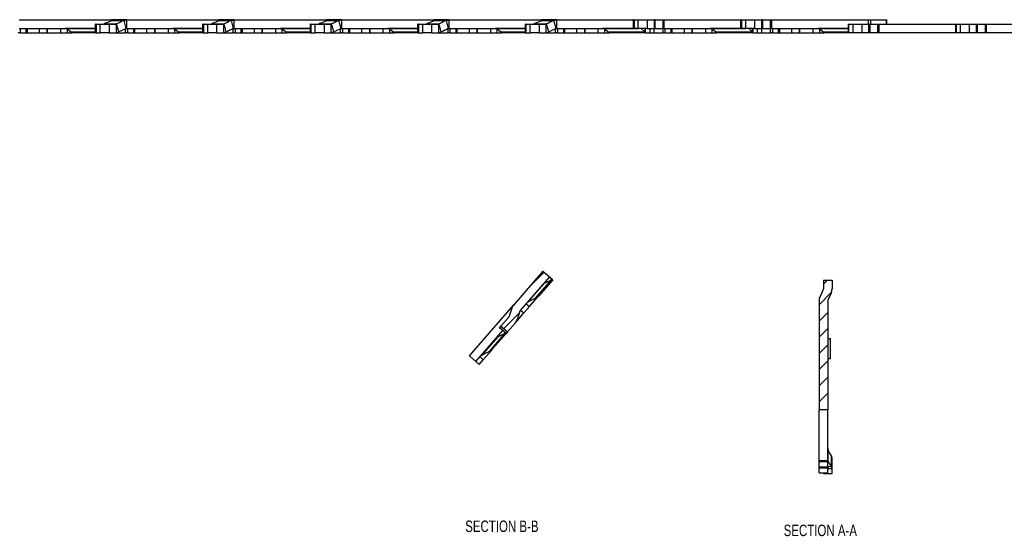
# Model space of a CAD drawing. Header units: inches. Extents: x 0.1 to 87.3, y 0.1 to 33.9.
# Tile 2 of 140: x 11.1 to 21.9, y 10.1 to 15.7. Entities that reach past the tile are written whole.
import ezdxf

# ---------------------------------------------------------------- set-up
doc = ezdxf.new("R2010")
doc.units = ezdxf.units.IN
doc.header["$MEASUREMENT"] = 0
doc.linetypes.add('PHANTOM', pattern=[0.5, 0.25, -0.05, 0.05, -0.05, 0.05, -0.05])
doc.layers.add('SECTION_VIEWS', color=7, linetype='PHANTOM', lineweight=35)
doc.styles.add('SLDTEXTSTYLE0', font='TXT', dxfattribs={"width": 0.75})

msp = doc.modelspace()

# ---------------------------------------------------------------- hatches: boundary and pattern name
at = {"linetype": 'Continuous', "lineweight": 18}
h = msp.add_hatch(dxfattribs=at)
h.set_pattern_fill('ANSI31', style=0)
edge = h.paths.add_edge_path(flags=0)
edge.add_line((16.609628, 12.56194), (16.929344, 12.930096))
edge.add_line((16.929344, 12.930096), (16.858003, 12.992051))
edge.add_line((16.858003, 12.992051), (16.538286, 12.623895))
edge.add_arc((16.620775, 12.55226), 0.109252, 139.028, 161.228)
edge.add_line((16.517334, 12.587418), (16.484914, 12.492031))
edge.add_arc((16.470936, 12.496782), 0.014764, 319.028, 341.228, ccw=False)
edge.add_line((16.482083, 12.487101), (16.39934, 12.391823))
edge.add_line((16.39934, 12.391823), (16.470681, 12.329868))
edge.add_line((16.470681, 12.329868), (16.553424, 12.425147))
edge.add_arc((16.470936, 12.496782), 0.109252, 319.028, 341.228)
edge.add_line((16.574376, 12.461624), (16.606796, 12.557011))
edge.add_arc((16.620775, 12.55226), 0.014764, 139.028, 161.228, ccw=False)
at = {"layer": 'SECTION_VIEWS', "linetype": 'Continuous', "lineweight": 18}
h = msp.add_hatch(dxfattribs=at)
h.set_pattern_fill('ANSI31', color=256, style=0)
edge = h.paths.add_edge_path(flags=0)
edge.add_line((20.014704, 12.893301), (19.920215, 12.893301))
edge.add_line((19.920215, 12.893301), (19.920215, 12.799758))
edge.add_arc((19.905452, 12.799758), 0.014764, 335, 360, ccw=False)
edge.add_line((19.918832, 12.793519), (19.883211, 12.71713))
edge.add_arc((19.982227, 12.670958), 0.109252, 155, 180)
edge.add_line((19.872975, 12.670958), (19.872975, 11.476597))
edge.add_line((19.872975, 11.476597), (19.967464, 11.476597))
edge.add_line((19.967464, 11.476597), (19.967464, 12.670958))
edge.add_arc((19.982227, 12.670958), 0.014764, 155, 180, ccw=False)
edge.add_line((19.968847, 12.677198), (20.004468, 12.753586))
edge.add_arc((19.905452, 12.799758), 0.109252, 335, 360)
edge.add_line((20.014704, 12.799758), (20.014704, 12.893301))

# ---------------------------------------------------------------- linework, layer by layer
at = {"color": 7, "linetype": 'Continuous', "lineweight": 25}
for p, q in [((11.139266, 15.739943), (12.145, 15.739943)), ((11.170863, 15.740312), (11.170863, 15.739943)), ((11.184446, 15.739943), (11.184446, 15.740312)), ((11.319989, 15.740312), (11.319989, 15.739943)), ((11.332236, 15.740312), (11.332236, 15.739943)), ((11.424831, 15.740312), (11.424831, 15.739943)), ((11.431093, 15.740312), (11.431093, 15.739943)), ((11.464501, 15.739943), (11.464501, 15.740312)), ((11.470763, 15.739943), (11.470763, 15.740312)), ((11.545808, 15.740337), (11.545808, 15.739943)), ((11.560029, 15.740312), (11.560029, 15.739943)), ((11.576021, 15.739943), (11.576021, 15.740312)), ((11.592019, 15.739943), (11.592019, 15.740312)), ((11.661264, 15.740312), (11.661264, 15.739943)), ((11.667811, 15.740312), (11.667811, 15.739943)), ((11.701802, 15.740312), (11.701802, 15.739943)), ((11.708549, 15.740312), (11.708549, 15.739943)), ((11.730156, 15.739943), (11.730156, 15.740312)), ((11.737343, 15.739943), (11.737343, 15.740312)), ((11.747547, 15.739943), (11.747547, 15.740312)), ((11.754186, 15.739943), (11.754186, 15.740312)), ((12.077766, 15.701612), (12.065179, 15.693778)), ((12.141742, 15.731844), (12.282525, 15.731844)), ((12.145, 15.739943), (12.145, 15.734976)), ((12.145, 15.739943), (12.145338, 15.739943)), ((12.145952, 15.739943), (12.145338, 15.739943)), ((12.145338, 15.739943), (12.145338, 15.735301)), ((12.147828, 15.73981), (12.145952, 15.739943)), ((12.313016, 15.739943), (12.145952, 15.739943)), ((12.264715, 15.740312), (12.264715, 15.739943)), ((12.280441, 15.739943), (12.280441, 15.740312)), ((12.282525, 15.731844), (12.313016, 15.739943)), ((12.305934, 15.64436), (12.282525, 15.731844)), ((12.295795, 15.739943), (12.295795, 15.740312)), ((12.313016, 15.645455), (12.313016, 15.739943)), ((12.313016, 15.739943), (13.31875, 15.739943)), ((12.344613, 15.740312), (12.344613, 15.739943)), ((12.358196, 15.739943), (12.358196, 15.740312)), ((12.493739, 15.740312), (12.493739, 15.739943)), ((12.505986, 15.740312), (12.505986, 15.739943)), ((12.598581, 15.740312), (12.598581, 15.739943)), ((12.604843, 15.740312), (12.604843, 15.739943)), ((12.638251, 15.739943), (12.638251, 15.740312)), ((12.644513, 15.739943), (12.644513, 15.740312)), ((12.719558, 15.740337), (12.719558, 15.739943)), ((12.733779, 15.740312), (12.733779, 15.739943)), ((12.749771, 15.739943), (12.749771, 15.740312)), ((12.765769, 15.739943), (12.765769, 15.740312)), ((12.835014, 15.740312), (12.835014, 15.739943)), ((12.841561, 15.740312), (12.841561, 15.739943)), ((12.875552, 15.740312), (12.875552, 15.739943)), ((12.882299, 15.740312), (12.882299, 15.739943)), ((12.903906, 15.739943), (12.903906, 15.740312)), ((12.911093, 15.739943), (12.911093, 15.740312)), ((12.921297, 15.739943), (12.921297, 15.740312)), ((12.927936, 15.739943), (12.927936, 15.740312)), ((13.251516, 15.701612), (13.238929, 15.693778)), ((13.315492, 15.731844), (13.456275, 15.731844)), ((13.31875, 15.739943), (13.31875, 15.734976)), ((13.31875, 15.739943), (13.319088, 15.739943)), ((13.319702, 15.739943), (13.319088, 15.739943)), ((13.319088, 15.739943), (13.319088, 15.735301)), ((13.321578, 15.73981), (13.319702, 15.739943)), ((13.486766, 15.739943), (13.319702, 15.739943)), ((13.438465, 15.740312), (13.438465, 15.739943)), ((13.454191, 15.739943), (13.454191, 15.740312)), ((13.456275, 15.731844), (13.486766, 15.739943)), ((13.479684, 15.64436), (13.456275, 15.731844)), ((13.469545, 15.739943), (13.469545, 15.740312)), ((13.486766, 15.645455), (13.486766, 15.739943)), ((13.486766, 15.739943), (14.493452, 15.739943)), ((13.518363, 15.740312), (13.518363, 15.739943)), ((13.531946, 15.739943), (13.531946, 15.740312)), ((13.667489, 15.740312), (13.667489, 15.739943)), ((13.679736, 15.740312), (13.679736, 15.739943)), ((13.772331, 15.740312), (13.772331, 15.739943)), ((13.778593, 15.740312), (13.778593, 15.739943)), ((13.812001, 15.739943), (13.812001, 15.740312)), ((13.818263, 15.739943), (13.818263, 15.740312)), ((13.893308, 15.740337), (13.893308, 15.739943)), ((13.907529, 15.740312), (13.907529, 15.739943)), ((13.923521, 15.739943), (13.923521, 15.740312)), ((13.939519, 15.739943), (13.939519, 15.740312)), ((14.008764, 15.740312), (14.008764, 15.739943)), ((14.015311, 15.740312), (14.015311, 15.739943)), ((14.049302, 15.740312), (14.049302, 15.739943)), ((14.056049, 15.740312), (14.056049, 15.739943)), ((14.077656, 15.739943), (14.077656, 15.740312)), ((14.084843, 15.739943), (14.084843, 15.740312)), ((14.095047, 15.739943), (14.095047, 15.740312)), ((14.101686, 15.739943), (14.101686, 15.740312)), ((14.425266, 15.701612), (14.412679, 15.693778)), ((14.489242, 15.731844), (14.630025, 15.731844)), ((14.4925, 15.739943), (14.4925, 15.734976)), ((14.4925, 15.739943), (14.492838, 15.739943)), ((14.493452, 15.739943), (14.492838, 15.739943)), ((14.492838, 15.739943), (14.492838, 15.735301)), ((14.495328, 15.73981), (14.493452, 15.739943)), ((14.660516, 15.739943), (14.493452, 15.739943)), ((14.612215, 15.740312), (14.612215, 15.739943)), ((14.627941, 15.739943), (14.627941, 15.740312)), ((14.630025, 15.731844), (14.660516, 15.739943)), ((14.653434, 15.64436), (14.630025, 15.731844)), ((14.643295, 15.739943), (14.643295, 15.740312)), ((14.660516, 15.645455), (14.660516, 15.739943)), ((14.660516, 15.739943), (15.66625, 15.739943)), ((14.692113, 15.740312), (14.692113, 15.739943)), ((14.705696, 15.739943), (14.705696, 15.740312)), ((14.841239, 15.740312), (14.841239, 15.739943)), ((14.853486, 15.740312), (14.853486, 15.739943)), ((14.946081, 15.740312), (14.946081, 15.739943)), ((14.952343, 15.740312), (14.952343, 15.739943)), ((14.985751, 15.739943), (14.985751, 15.740312)), ((14.992013, 15.739943), (14.992013, 15.740312)), ((15.067058, 15.740337), (15.067058, 15.739943)), ((15.081279, 15.740312), (15.081279, 15.739943)), ((15.097271, 15.739943), (15.097271, 15.740312)), ((15.113269, 15.739943), (15.113269, 15.740312)), ((15.182514, 15.740312), (15.182514, 15.739943)), ((15.189061, 15.740312), (15.189061, 15.739943)), ((15.223052, 15.740312), (15.223052, 15.739943)), ((15.229799, 15.740312), (15.229799, 15.739943)), ((15.251406, 15.739943), (15.251406, 15.740312)), ((15.258593, 15.739943), (15.258593, 15.740312)), ((15.268797, 15.739943), (15.268797, 15.740312)), ((15.275436, 15.739943), (15.275436, 15.740312)), ((15.599016, 15.701612), (15.586429, 15.693778)), ((15.662992, 15.731844), (15.803775, 15.731844)), ((15.66625, 15.739943), (15.66625, 15.734976)), ((15.66625, 15.739943), (15.666588, 15.739943)), ((15.667202, 15.739943), (15.666588, 15.739943)), ((15.666588, 15.739943), (15.666588, 15.735301)), ((15.669078, 15.73981), (15.667202, 15.739943)), ((15.834266, 15.739943), (15.667202, 15.739943)), ((15.803775, 15.731844), (15.834266, 15.739943)), ((15.827184, 15.64436), (15.803775, 15.731844)), ((15.834266, 15.645455), (15.834266, 15.739943)), ((15.834266, 15.739943), (16.84, 15.739943)), ((16.772766, 15.701612), (16.760179, 15.693778)), ((16.836742, 15.731844), (16.977525, 15.731844)), ((16.84, 15.739943), (16.84, 15.734976)), ((16.84, 15.739943), (16.840338, 15.739943)), ((16.840952, 15.739943), (16.840338, 15.739943)), ((16.840338, 15.739943), (16.840338, 15.735301)), ((16.842828, 15.73981), (16.840952, 15.739943)), ((17.008016, 15.739943), (16.840952, 15.739943)), ((16.977525, 15.731844), (17.008016, 15.739943)), ((17.000934, 15.64436), (16.977525, 15.731844)), ((17.008016, 15.645455), (17.008016, 15.739943)), ((17.008016, 15.739943), (17.845825, 15.739943)), ((17.845825, 15.739943), (17.845825, 15.645455)), ((17.846424, 15.739943), (17.845825, 15.739943)), ((17.846424, 15.645455), (17.846424, 15.739943)), ((17.852091, 15.739943), (17.846424, 15.739943)), ((17.852091, 15.739943), (17.852091, 15.645455)), ((17.852091, 15.739943), (17.897847, 15.739943)), ((17.897847, 15.645455), (17.897847, 15.739943)), ((17.897847, 15.739943), (17.995099, 15.739943)), ((17.995099, 15.739943), (17.995099, 15.645455)), ((17.995099, 15.739943), (18.070418, 15.739943)), ((18.070418, 15.739943), (18.070418, 15.645455)), ((18.08348, 15.739943), (18.070418, 15.739943)), ((18.08348, 15.645455), (18.08348, 15.739943)), ((18.08348, 15.739943), (18.16859, 15.739943)), ((18.16859, 15.645455), (18.16859, 15.739943)), ((18.16859, 15.739943), (18.181766, 15.739943)), ((18.181766, 15.645455), (18.181766, 15.739943)), ((18.181766, 15.739943), (19.019575, 15.739943)), ((19.019575, 15.739943), (19.019575, 15.645455)), ((19.020174, 15.739943), (19.019575, 15.739943)), ((19.020174, 15.645455), (19.020174, 15.739943)), ((19.025841, 15.739943), (19.020174, 15.739943)), ((19.025841, 15.739943), (19.025841, 15.645455)), ((19.025841, 15.739943), (19.071597, 15.739943)), ((19.071597, 15.645455), (19.071597, 15.739943)), ((19.071597, 15.739943), (19.168849, 15.739943)), ((19.168849, 15.739943), (19.168849, 15.645455)), ((19.168849, 15.739943), (19.244168, 15.739943)), ((19.244168, 15.739943), (19.244168, 15.645455)), ((19.25723, 15.739943), (19.244168, 15.739943)), ((19.25723, 15.645455), (19.25723, 15.739943)), ((19.25723, 15.739943), (19.34234, 15.739943)), ((19.34234, 15.645455), (19.34234, 15.739943)), ((19.34234, 15.739943), (19.355516, 15.739943)), ((19.355516, 15.645455), (19.355516, 15.739943)), ((19.355516, 15.739943), (20.41445, 15.739943)), ((20.41445, 15.739943), (20.433419, 15.739943)), ((20.41445, 15.692703), (20.41445, 15.739943)), ((20.433419, 15.739943), (20.606295, 15.739943)), ((20.433419, 15.739943), (20.433419, 15.692703)), ((20.606295, 15.739943), (20.612855, 15.739943)), ((20.606295, 15.739943), (20.606295, 15.692703)), ((20.612855, 15.692703), (20.612855, 15.739943)), ((11.14735, 15.598214), (11.126522, 15.598214)), ((11.139266, 15.645455), (11.969854, 15.645455)), ((11.14735, 15.645455), (11.14735, 15.598214)), ((11.14735, 15.598214), (11.215354, 15.598214)), ((11.215354, 15.598214), (11.215354, 15.645455)), ((11.215354, 15.598214), (11.223848, 15.598214)), ((11.223848, 15.645455), (11.223848, 15.598214)), ((11.223848, 15.598214), (11.356103, 15.598214)), ((11.356103, 15.645455), (11.356103, 15.598214)), ((11.356103, 15.598214), (11.44446, 15.598214)), ((11.44446, 15.645455), (11.44446, 15.598214)), ((11.44446, 15.598214), (11.44446, 15.645455)), ((11.44446, 15.598214), (11.589464, 15.598214)), ((11.589464, 15.645455), (11.589464, 15.598214)), ((11.589464, 15.598214), (11.660248, 15.598214)), ((11.733481, 15.644071), (11.646999, 15.644071)), ((11.698065, 15.608451), (11.654388, 15.642409)), ((11.660248, 15.637853), (11.660248, 15.598214)), ((11.660248, 15.598214), (11.710393, 15.598214)), ((11.698065, 15.608451), (11.970751, 15.608451)), ((11.970751, 15.598214), (11.710393, 15.598214)), ((11.733481, 15.645455), (11.733481, 15.642502)), ((11.971383, 15.642502), (11.733481, 15.642502)), ((11.970751, 15.692684), (11.970751, 15.598196)), ((11.97135, 15.692684), (11.970751, 15.692684)), ((11.970751, 15.598196), (11.97135, 15.598196)), ((11.97135, 15.598196), (11.97135, 15.692684)), ((11.977018, 15.692684), (11.97135, 15.692684)), ((11.97135, 15.598196), (11.977018, 15.598196)), ((11.977018, 15.692684), (11.977018, 15.598196)), ((11.977018, 15.692684), (12.022774, 15.692684)), ((11.977018, 15.598196), (12.022774, 15.598196)), ((12.022774, 15.598196), (12.022774, 15.692684)), ((12.022774, 15.692684), (12.120025, 15.692684)), ((12.120025, 15.598196), (12.022774, 15.598196)), ((12.065179, 15.693778), (12.202312, 15.693778)), ((12.120025, 15.692684), (12.120025, 15.598196)), ((12.120025, 15.692684), (12.195345, 15.692684)), ((12.120025, 15.598196), (12.195345, 15.598196)), ((12.195345, 15.692684), (12.202312, 15.693778)), ((12.195345, 15.692684), (12.195345, 15.598196)), ((12.195345, 15.598196), (12.225721, 15.606294)), ((12.200875, 15.598214), (12.300272, 15.598214)), ((12.225721, 15.606294), (12.202312, 15.693778)), ((12.300272, 15.598214), (12.300272, 15.641682)), ((12.3211, 15.598214), (12.300272, 15.598214)), ((12.305934, 15.64436), (12.313016, 15.645455)), ((12.313016, 15.645455), (13.144501, 15.645455)), ((12.3211, 15.645455), (12.3211, 15.598214)), ((12.3211, 15.598214), (12.389104, 15.598214)), ((12.389104, 15.598214), (12.389104, 15.645455)), ((12.389104, 15.598214), (12.397598, 15.598214)), ((12.397598, 15.645455), (12.397598, 15.598214)), ((12.397598, 15.598214), (12.529853, 15.598214)), ((12.529853, 15.645455), (12.529853, 15.598214)), ((12.529853, 15.598214), (12.61821, 15.598214)), ((12.61821, 15.645455), (12.61821, 15.598214)), ((12.61821, 15.598214), (12.61821, 15.645455)), ((12.61821, 15.598214), (12.763214, 15.598214)), ((12.763214, 15.645455), (12.763214, 15.598214)), ((12.763214, 15.598214), (12.833998, 15.598214)), ((12.907231, 15.644071), (12.820749, 15.644071)), ((12.871815, 15.608451), (12.828138, 15.642409)), ((12.833998, 15.637853), (12.833998, 15.598214)), ((12.833998, 15.598214), (12.884143, 15.598214)), ((12.871815, 15.608451), (13.144501, 15.608451)), ((13.144501, 15.598214), (12.884143, 15.598214)), ((12.907231, 15.645455), (12.907231, 15.642502)), ((13.144501, 15.642502), (12.907231, 15.642502)), ((13.144501, 15.692684), (13.144501, 15.598196)), ((13.1451, 15.692684), (13.144501, 15.692684)), ((13.144501, 15.598196), (13.1451, 15.598196)), ((13.1451, 15.598196), (13.1451, 15.692684)), ((13.150768, 15.692684), (13.1451, 15.692684)), ((13.1451, 15.598196), (13.150768, 15.598196)), ((13.150768, 15.692684), (13.150768, 15.598196)), ((13.150768, 15.692684), (13.196524, 15.692684)), ((13.150768, 15.598196), (13.196524, 15.598196)), ((13.196524, 15.598196), (13.196524, 15.692684)), ((13.196524, 15.692684), (13.293775, 15.692684)), ((13.293775, 15.598196), (13.196524, 15.598196)), ((13.238929, 15.693778), (13.376062, 15.693778)), ((13.293775, 15.692684), (13.293775, 15.598196)), ((13.293775, 15.692684), (13.369095, 15.692684)), ((13.293775, 15.598196), (13.369095, 15.598196)), ((13.369095, 15.692684), (13.376062, 15.693778)), ((13.369095, 15.692684), (13.369095, 15.598196)), ((13.369095, 15.598196), (13.399471, 15.606294)), ((13.374625, 15.598214), (13.474022, 15.598214)), ((13.399471, 15.606294), (13.376062, 15.693778)), ((13.474022, 15.598214), (13.474022, 15.641682)), ((13.49485, 15.598214), (13.474022, 15.598214)), ((13.479684, 15.64436), (13.486766, 15.645455)), ((13.486766, 15.645455), (14.318251, 15.645455)), ((13.49485, 15.645455), (13.49485, 15.598214)), ((13.49485, 15.598214), (13.562854, 15.598214)), ((13.562854, 15.598214), (13.562854, 15.645455)), ((13.562854, 15.598214), (13.571348, 15.598214)), ((13.571348, 15.645455), (13.571348, 15.598214)), ((13.571348, 15.598214), (13.703603, 15.598214)), ((13.703603, 15.645455), (13.703603, 15.598214)), ((13.703603, 15.598214), (13.79196, 15.598214)), ((13.79196, 15.645455), (13.79196, 15.598214)), ((13.79196, 15.598214), (13.79196, 15.645455)), ((13.79196, 15.598214), (13.936964, 15.598214)), ((13.936964, 15.645455), (13.936964, 15.598214)), ((13.936964, 15.598214), (14.007748, 15.598214)), ((14.318251, 15.644071), (13.994499, 15.644071)), ((14.045565, 15.608451), (14.001888, 15.642409)), ((14.007748, 15.637853), (14.007748, 15.598214)), ((14.007748, 15.598214), (14.057893, 15.598214)), ((14.045565, 15.608451), (14.318251, 15.608451)), ((14.318251, 15.598214), (14.057893, 15.598214)), ((14.318251, 15.692684), (14.318251, 15.598196)), ((14.31885, 15.692684), (14.318251, 15.692684)), ((14.318251, 15.598196), (14.31885, 15.598196)), ((14.31885, 15.598196), (14.31885, 15.692684)), ((14.324518, 15.692684), (14.31885, 15.692684)), ((14.31885, 15.598196), (14.324518, 15.598196)), ((14.324518, 15.692684), (14.324518, 15.598196)), ((14.324518, 15.692684), (14.370274, 15.692684)), ((14.324518, 15.598196), (14.370274, 15.598196)), ((14.370274, 15.598196), (14.370274, 15.692684)), ((14.370274, 15.692684), (14.467525, 15.692684)), ((14.467525, 15.598196), (14.370274, 15.598196)), ((14.412679, 15.693778), (14.549812, 15.693778)), ((14.467525, 15.692684), (14.467525, 15.598196)), ((14.467525, 15.692684), (14.542845, 15.692684)), ((14.467525, 15.598196), (14.542845, 15.598196)), ((14.542845, 15.692684), (14.549812, 15.693778)), ((14.542845, 15.692684), (14.542845, 15.598196)), ((14.542845, 15.598196), (14.573221, 15.606294)), ((14.548375, 15.598214), (14.647772, 15.598214)), ((14.573221, 15.606294), (14.549812, 15.693778)), ((14.647772, 15.598214), (14.647772, 15.641682)), ((14.6686, 15.598214), (14.647772, 15.598214)), ((14.653434, 15.64436), (14.660516, 15.645455)), ((14.660516, 15.645455), (15.492001, 15.645455)), ((14.6686, 15.645455), (14.6686, 15.598214)), ((14.6686, 15.598214), (14.736604, 15.598214)), ((14.736604, 15.598214), (14.736604, 15.645455)), ((14.736604, 15.598214), (14.745098, 15.598214)), ((14.745098, 15.645455), (14.745098, 15.598214)), ((14.745098, 15.598214), (14.877353, 15.598214)), ((14.877353, 15.645455), (14.877353, 15.598214)), ((14.877353, 15.598214), (14.96571, 15.598214)), ((14.96571, 15.645455), (14.96571, 15.598214)), ((14.96571, 15.598214), (14.96571, 15.645455)), ((14.96571, 15.598214), (15.110714, 15.598214)), ((15.110714, 15.645455), (15.110714, 15.598214)), ((15.110714, 15.598214), (15.181498, 15.598214)), ((15.492001, 15.644071), (15.168249, 15.644071)), ((15.219315, 15.608451), (15.175638, 15.642409)), ((15.181498, 15.637853), (15.181498, 15.598214)), ((15.181498, 15.598214), (15.231643, 15.598214)), ((15.219315, 15.608451), (15.492001, 15.608451)), ((15.492001, 15.598214), (15.231643, 15.598214)), ((15.492001, 15.692684), (15.492001, 15.598196)), ((15.4926, 15.692684), (15.492001, 15.692684)), ((15.492001, 15.598196), (15.4926, 15.598196)), ((15.4926, 15.598196), (15.4926, 15.692684)), ((15.498268, 15.692684), (15.4926, 15.692684)), ((15.4926, 15.598196), (15.498268, 15.598196)), ((15.498268, 15.692684), (15.498268, 15.598196)), ((15.498268, 15.692684), (15.544024, 15.692684)), ((15.498268, 15.598196), (15.544024, 15.598196)), ((15.544024, 15.598196), (15.544024, 15.692684)), ((15.544024, 15.692684), (15.641275, 15.692684)), ((15.641275, 15.598196), (15.544024, 15.598196)), ((15.586429, 15.693778), (15.723562, 15.693778)), ((15.641275, 15.692684), (15.641275, 15.598196)), ((15.641275, 15.692684), (15.716595, 15.692684)), ((15.641275, 15.598196), (15.716595, 15.598196)), ((15.716595, 15.692684), (15.723562, 15.693778)), ((15.716595, 15.692684), (15.716595, 15.598196)), ((15.716595, 15.598196), (15.746971, 15.606294)), ((15.722125, 15.598214), (15.821522, 15.598214)), ((15.746971, 15.606294), (15.723562, 15.693778)), ((15.821522, 15.598214), (15.821522, 15.641682)), ((15.84235, 15.598214), (15.821522, 15.598214)), ((15.827184, 15.64436), (15.834266, 15.645455)), ((15.834266, 15.645455), (16.665751, 15.645455)), ((15.84235, 15.645455), (15.84235, 15.598214)), ((15.84235, 15.598214), (15.910354, 15.598214)), ((15.910354, 15.598214), (15.910354, 15.645455)), ((15.910354, 15.598214), (15.918848, 15.598214)), ((15.918848, 15.645455), (15.918848, 15.598214)), ((15.918848, 15.598214), (16.051103, 15.598214)), ((16.051103, 15.645455), (16.051103, 15.598214)), ((16.051103, 15.598214), (16.13946, 15.598214)), ((16.13946, 15.645455), (16.13946, 15.598214)), ((16.13946, 15.598214), (16.13946, 15.645455)), ((16.13946, 15.598214), (16.284464, 15.598214)), ((16.284464, 15.645455), (16.284464, 15.598214)), ((16.284464, 15.598214), (16.355248, 15.598214)), ((16.665751, 15.644071), (16.341999, 15.644071)), ((16.393065, 15.608451), (16.349388, 15.642409)), ((16.355248, 15.637853), (16.355248, 15.598214)), ((16.355248, 15.598214), (16.405393, 15.598214)), ((16.393065, 15.608451), (16.665751, 15.608451)), ((16.665751, 15.598214), (16.405393, 15.598214)), ((16.665751, 15.692684), (16.665751, 15.598196)), ((16.66635, 15.692684), (16.665751, 15.692684)), ((16.665751, 15.598196), (16.66635, 15.598196)), ((16.66635, 15.598196), (16.66635, 15.692684)), ((16.672018, 15.692684), (16.66635, 15.692684)), ((16.66635, 15.598196), (16.672018, 15.598196)), ((16.672018, 15.692684), (16.672018, 15.598196)), ((16.672018, 15.692684), (16.717774, 15.692684)), ((16.672018, 15.598196), (16.717774, 15.598196)), ((16.717774, 15.598196), (16.717774, 15.692684)), ((16.717774, 15.692684), (16.815025, 15.692684)), ((16.815025, 15.598196), (16.717774, 15.598196)), ((16.760179, 15.693778), (16.897312, 15.693778)), ((16.815025, 15.692684), (16.815025, 15.598196)), ((16.815025, 15.692684), (16.890345, 15.692684)), ((16.815025, 15.598196), (16.890345, 15.598196)), ((16.890345, 15.692684), (16.897312, 15.693778)), ((16.890345, 15.692684), (16.890345, 15.598196)), ((16.890345, 15.598196), (16.920721, 15.606294)), ((16.895875, 15.598214), (16.995272, 15.598214)), ((16.920721, 15.606294), (16.897312, 15.693778)), ((16.995272, 15.598214), (16.995272, 15.641682)), ((17.0161, 15.598214), (16.995272, 15.598214)), ((17.000934, 15.64436), (17.008016, 15.645455)), ((17.008016, 15.645455), (17.845825, 15.645455)), ((17.0161, 15.645455), (17.0161, 15.598214)), ((17.0161, 15.598214), (17.084104, 15.598214)), ((17.084104, 15.598214), (17.084104, 15.645455)), ((17.084104, 15.598214), (17.092598, 15.598214)), ((17.092598, 15.645455), (17.092598, 15.598214)), ((17.092598, 15.598214), (17.224853, 15.598214)), ((17.224853, 15.645455), (17.224853, 15.598214)), ((17.224853, 15.598214), (17.31321, 15.598214)), ((17.31321, 15.645455), (17.31321, 15.598214)), ((17.31321, 15.598214), (17.31321, 15.645455)), ((17.31321, 15.598214), (17.458214, 15.598214)), ((17.458214, 15.645455), (17.458214, 15.598214)), ((17.458214, 15.598214), (17.528998, 15.598214)), ((17.930584, 15.644071), (17.515749, 15.644071)), ((17.566815, 15.608451), (17.523138, 15.642409)), ((17.528998, 15.637853), (17.528998, 15.598214)), ((17.528998, 15.598214), (17.579143, 15.598214)), ((17.566815, 15.608451), (17.96941, 15.608451)), ((17.978645, 15.598214), (17.579143, 15.598214)), ((17.845825, 15.645455), (17.846424, 15.645455)), ((17.846424, 15.645455), (17.852091, 15.645455)), ((17.852091, 15.645455), (17.897847, 15.645455)), ((17.995099, 15.645455), (17.897847, 15.645455)), ((17.930584, 15.645455), (17.930584, 15.644071)), ((17.930584, 15.644071), (17.96941, 15.608451)), ((17.96941, 15.645455), (17.96941, 15.608451)), ((17.978645, 15.598214), (17.978645, 15.645455)), ((17.978645, 15.598214), (18.023445, 15.598214)), ((17.995099, 15.645455), (18.070418, 15.645455)), ((18.01094, 15.645331), (18.010973, 15.645455)), ((18.011742, 15.645406), (18.16859, 15.645406)), ((18.023445, 15.645406), (18.023445, 15.598214)), ((18.023445, 15.598214), (18.069625, 15.598214)), ((18.069625, 15.645406), (18.069625, 15.598214)), ((18.069625, 15.598214), (18.169022, 15.598214)), ((18.08348, 15.645455), (18.070418, 15.645455)), ((18.08348, 15.645455), (18.16859, 15.645455)), ((18.16859, 15.645406), (18.16859, 15.645455)), ((18.181766, 15.645455), (18.16859, 15.645406)), ((18.169022, 15.598214), (18.169022, 15.645408)), ((18.18985, 15.598214), (18.169022, 15.598214)), ((18.181766, 15.645455), (19.019575, 15.645455)), ((18.18985, 15.645455), (18.18985, 15.598214)), ((18.18985, 15.598214), (18.257854, 15.598214)), ((18.257854, 15.598214), (18.257854, 15.645455)), ((18.257854, 15.598214), (18.266348, 15.598214)), ((18.266348, 15.645455), (18.266348, 15.598214)), ((18.266348, 15.598214), (18.398603, 15.598214)), ((18.398603, 15.645455), (18.398603, 15.598214)), ((18.398603, 15.598214), (18.48696, 15.598214)), ((18.48696, 15.645455), (18.48696, 15.598214)), ((18.48696, 15.598214), (18.48696, 15.645455)), ((18.48696, 15.598214), (18.631964, 15.598214)), ((18.631964, 15.645455), (18.631964, 15.598214)), ((18.631964, 15.598214), (18.702748, 15.598214)), ((19.104334, 15.644071), (18.689499, 15.644071)), ((18.740565, 15.608451), (18.696888, 15.642409)), ((18.702748, 15.637853), (18.702748, 15.598214)), ((18.702748, 15.598214), (18.752893, 15.598214)), ((18.740565, 15.608451), (19.14316, 15.608451)), ((19.152395, 15.598214), (18.752893, 15.598214)), ((19.019575, 15.645455), (19.020174, 15.645455)), ((19.020174, 15.645455), (19.025841, 15.645455)), ((19.025841, 15.645455), (19.071597, 15.645455)), ((19.168849, 15.645455), (19.071597, 15.645455)), ((19.104334, 15.645455), (19.104334, 15.644071)), ((19.104334, 15.644071), (19.14316, 15.608451)), ((19.14316, 15.645455), (19.14316, 15.608451)), ((19.152395, 15.598214), (19.152395, 15.645455)), ((19.152395, 15.598214), (19.197195, 15.598214)), ((19.168849, 15.645455), (19.244168, 15.645455)), ((19.18469, 15.645331), (19.184723, 15.645455)), ((19.185492, 15.645406), (19.34234, 15.645406)), ((19.197195, 15.645406), (19.197195, 15.598214)), ((19.197195, 15.598214), (19.243375, 15.598214)), ((19.243375, 15.645406), (19.243375, 15.598214)), ((19.243375, 15.598214), (19.342772, 15.598214)), ((19.25723, 15.645455), (19.244168, 15.645455)), ((19.25723, 15.645455), (19.34234, 15.645455)), ((19.34234, 15.645406), (19.34234, 15.645455)), ((19.355516, 15.645455), (19.34234, 15.645406)), ((19.342772, 15.598214), (19.342772, 15.645408)), ((19.3636, 15.598214), (19.342772, 15.598214)), ((19.355516, 15.645455), (20.193325, 15.645455)), ((19.3636, 15.645455), (19.3636, 15.598214)), ((19.3636, 15.598214), (19.431604, 15.598214)), ((19.431604, 15.598214), (19.431604, 15.645455)), ((19.431604, 15.598214), (19.440098, 15.598214)), ((19.440098, 15.645455), (19.440098, 15.598214)), ((19.440098, 15.598214), (19.572353, 15.598214)), ((19.572353, 15.645455), (19.572353, 15.598214)), ((19.572353, 15.598214), (19.66071, 15.598214)), ((19.66071, 15.645455), (19.66071, 15.598214)), ((19.66071, 15.598214), (19.66071, 15.645455)), ((19.66071, 15.598214), (19.805714, 15.598214)), ((19.805714, 15.645455), (19.805714, 15.598214)), ((19.805714, 15.598214), (19.876498, 15.598214)), ((20.193325, 15.644071), (19.863249, 15.644071)), ((19.914315, 15.608451), (19.870638, 15.642409)), ((19.876498, 15.637853), (19.876498, 15.598214)), ((19.876498, 15.598214), (19.926643, 15.598214)), ((19.914315, 15.608451), (20.193325, 15.608451)), ((20.193325, 15.598214), (19.926643, 15.598214)), ((20.193325, 15.692703), (20.193325, 15.598214)), ((20.193325, 15.692703), (20.193924, 15.692703)), ((20.193924, 15.598214), (20.193325, 15.598214)), ((20.193924, 15.598214), (20.193924, 15.692703)), ((20.193924, 15.692703), (20.199591, 15.692703)), ((20.199591, 15.598214), (20.193924, 15.598214)), ((20.199591, 15.598214), (20.199591, 15.692703)), ((20.199591, 15.692703), (20.245347, 15.692703)), ((20.245347, 15.598214), (20.199591, 15.598214)), ((20.245347, 15.598214), (20.245347, 15.692703)), ((20.245347, 15.692703), (20.342599, 15.692703)), ((20.342599, 15.598214), (20.245347, 15.598214)), ((20.342599, 15.598214), (20.342599, 15.692703)), ((20.342599, 15.692703), (20.417918, 15.692703)), ((20.417918, 15.598214), (20.342599, 15.598214)), ((20.417918, 15.598214), (20.417918, 15.692703)), ((20.417918, 15.692703), (20.43098, 15.692703)), ((20.43098, 15.598214), (20.417918, 15.598214)), ((20.43098, 15.598214), (20.43098, 15.692703)), ((20.43098, 15.692703), (20.51609, 15.692703)), ((20.51609, 15.598214), (20.43098, 15.598214)), ((20.51609, 15.598214), (20.51609, 15.692703)), ((20.51609, 15.692703), (20.529266, 15.692703)), ((20.529266, 15.598214), (20.51609, 15.598214)), ((20.529266, 15.598214), (20.529266, 15.692703)), ((20.529266, 15.692703), (21.367075, 15.692703)), ((21.367075, 15.598214), (20.529266, 15.598214)), ((21.367075, 15.692703), (21.367075, 15.598214)), ((21.367075, 15.692703), (21.367674, 15.692703)), ((21.367674, 15.598214), (21.367075, 15.598214)), ((21.367674, 15.598214), (21.367674, 15.692703)), ((21.367674, 15.692703), (21.373341, 15.692703)), ((21.373341, 15.598214), (21.367674, 15.598214)), ((21.373341, 15.598214), (21.373341, 15.692703)), ((21.373341, 15.692703), (21.419097, 15.692703)), ((21.419097, 15.598214), (21.373341, 15.598214)), ((21.419097, 15.598214), (21.419097, 15.692703)), ((21.419097, 15.692703), (21.516349, 15.692703)), ((21.516349, 15.598214), (21.419097, 15.598214)), ((21.516349, 15.598214), (21.516349, 15.692703)), ((21.516349, 15.692703), (21.591668, 15.692703)), ((21.591668, 15.598214), (21.516349, 15.598214)), ((21.591668, 15.598214), (21.591668, 15.692703)), ((21.591668, 15.692703), (21.60473, 15.692703)), ((21.60473, 15.598214), (21.591668, 15.598214)), ((21.60473, 15.598214), (21.60473, 15.692703)), ((21.60473, 15.692703), (21.68984, 15.692703)), ((21.68984, 15.598214), (21.60473, 15.598214)), ((21.68984, 15.598214), (21.68984, 15.692703)), ((21.68984, 15.692703), (21.703016, 15.692703)), ((21.703016, 15.598214), (21.68984, 15.598214)), ((21.703016, 15.598214), (21.703016, 15.692703)), ((21.703016, 15.692703), (22.540825, 15.692703)), ((22.541424, 15.598214), (21.703016, 15.598214)), ((16.858003, 12.992051), (16.538286, 12.623895)), ((16.929344, 12.930096), (16.609628, 12.56194)), ((16.858003, 12.992051), (16.929344, 12.930096)), ((16.932777, 12.927115), (16.929344, 12.930096)), ((16.932777, 12.927115), (16.949791, 12.897204)), ((16.932777, 12.927115), (16.961074, 12.902541)), ((16.868386, 12.857792), (16.690036, 12.652422)), ((16.776703, 12.697894), (16.949791, 12.897204)), ((16.965012, 12.899121), (16.81259, 12.723606)), ((16.867661, 12.859067), (16.868386, 12.857792)), ((16.868386, 12.857792), (16.949791, 12.897204)), ((16.961074, 12.902541), (16.949791, 12.897204)), ((19.920215, 12.893301), (19.920215, 12.799758)), ((19.920215, 12.893301), (20.014704, 12.893301)), ((20.014704, 12.893301), (20.014704, 12.799758)), ((16.776703, 12.697894), (16.696232, 12.657022)), ((16.711056, 12.60669), (16.799413, 12.708433)), ((16.799413, 12.708433), (16.81259, 12.723606)), ((19.918832, 12.793519), (19.883211, 12.71713)), ((20.004468, 12.753586), (19.968847, 12.677198)), ((16.054325, 12.066612), (16.538286, 12.623895)), ((16.517334, 12.587418), (16.484914, 12.492031)), ((16.649586, 12.535906), (16.711056, 12.60669)), ((16.675389, 12.637665), (16.711056, 12.60669)), ((19.872975, 12.670958), (19.872975, 11.476597)), ((19.967464, 12.670958), (19.967464, 11.476597)), ((16.482083, 12.487101), (16.39934, 12.391823)), ((16.606796, 12.557011), (16.574376, 12.461624)), ((16.581582, 12.457599), (16.649586, 12.535906)), ((16.613918, 12.566881), (16.649586, 12.535906)), ((16.383657, 12.373764), (16.39934, 12.391823)), ((16.454998, 12.311809), (16.383657, 12.373764)), ((16.39934, 12.391823), (16.470681, 12.329868)), ((16.553424, 12.425147), (16.470681, 12.329868)), ((16.554745, 12.426697), (16.571901, 12.446452)), ((16.571901, 12.446452), (16.56912, 12.448868)), ((16.581582, 12.457599), (16.571901, 12.446452)), ((16.574962, 12.463348), (16.581582, 12.457599)), ((19.872975, 12.381032), (19.872606, 12.381032)), ((19.872606, 12.371322), (19.872975, 12.371322)), ((16.125666, 12.004657), (16.419316, 12.342796)), ((16.363756, 12.276709), (16.185406, 12.071338)), ((16.272073, 12.11681), (16.445161, 12.316121)), ((16.454984, 12.311821), (16.30796, 12.142523)), ((16.363031, 12.277983), (16.363756, 12.276709)), ((16.363756, 12.276709), (16.445161, 12.316121)), ((16.440405, 12.324481), (16.445161, 12.316121)), ((16.448183, 12.317727), (16.445161, 12.316121)), ((16.470681, 12.329868), (16.454998, 12.311809)), ((19.872606, 12.349992), (19.872975, 12.349992)), ((19.970416, 12.338757), (19.967464, 12.338757)), ((19.970416, 12.338757), (19.970416, 12.291741)), ((19.970416, 12.291741), (19.970416, 11.954899)), ((19.996666, 12.253688), (19.970416, 12.253688)), ((19.996666, 12.227511), (19.996666, 12.253688)), ((19.996666, 12.039968), (19.996666, 12.227511)), ((16.054325, 12.066612), (16.125666, 12.004657)), ((16.170759, 12.056581), (16.206427, 12.025606)), ((16.272073, 12.11681), (16.191602, 12.075938)), ((16.206427, 12.025606), (16.294784, 12.12735)), ((16.294784, 12.12735), (16.30796, 12.142523)), ((16.161334, 11.973682), (16.125666, 12.004657)), ((16.161334, 11.973682), (16.206427, 12.025606)), ((19.967464, 11.954899), (19.970416, 11.954899)), ((19.970416, 12.039968), (19.996666, 12.039968)), ((19.872975, 11.488265), (19.872606, 11.488265)), ((19.872975, 11.481858), (19.872606, 11.481858)), ((19.872975, 11.454671), (19.872606, 11.454671)), ((19.872975, 11.448476), (19.872606, 11.448476)), ((19.872606, 11.440168), (19.872975, 11.440168)), ((19.872606, 11.433761), (19.872975, 11.433761)), ((19.872606, 11.405971), (19.872975, 11.405971)), ((19.872606, 11.399746), (19.872975, 11.399746)), ((19.967464, 11.476597), (19.872975, 11.476597)), ((19.872975, 10.91918), (19.872975, 11.476597)), ((19.967464, 10.91918), (19.967464, 11.476597)), ((19.872975, 11.391101), (19.872581, 11.391101)), ((19.872581, 11.34982), (19.872975, 11.34982)), ((19.872975, 11.397512), (19.872606, 11.397512)), ((19.872606, 11.380732), (19.872975, 11.380732)), ((19.872975, 11.379455), (19.872606, 11.379455)), ((19.872606, 11.36403), (19.872975, 11.36403)), ((19.872975, 11.314274), (19.872606, 11.314274)), ((19.872975, 11.308136), (19.872606, 11.308136)), ((19.872606, 11.272391), (19.872975, 11.272391)), ((19.872606, 11.266257), (19.872975, 11.266257)), ((19.872975, 11.246698), (19.872606, 11.246698)), ((19.872606, 11.188239), (19.872975, 11.188239)), ((19.872606, 11.177413), (19.872975, 11.177413)), ((19.872975, 11.158799), (19.872606, 11.158799)), ((19.872975, 11.081554), (19.872606, 11.081554)), ((19.872975, 11.06616), (19.872606, 11.06616)), ((19.872606, 11.051687), (19.872975, 11.051687)), ((19.872606, 11.037441), (19.872975, 11.037441)), ((19.872975, 11.007881), (19.872606, 11.007881)), ((19.872975, 11.003032), (19.872606, 11.003032)), ((19.872975, 10.985557), (19.872606, 10.985557)), ((19.872606, 10.984388), (19.872975, 10.984388)), ((19.872606, 10.970093), (19.872975, 10.970093)), ((19.967512, 11.047135), (19.967512, 10.910924)), ((19.968558, 11.053812), (19.968558, 10.917942)), ((20.006624, 10.974529), (20.006624, 10.86406)), ((20.006624, 10.974529), (20.011877, 10.970687)), ((19.872975, 10.953698), (19.872606, 10.953698)), ((19.877719, 10.902666), (19.872975, 10.91918)), ((19.967464, 10.91918), (19.872975, 10.91918)), ((19.872975, 10.910924), (19.872975, 10.91918)), ((19.967464, 10.910924), (19.872975, 10.910924)), ((19.872975, 10.851404), (19.872975, 10.910924)), ((19.967464, 10.91918), (19.967512, 10.910924)), ((19.967512, 10.910924), (19.967464, 10.910924)), ((19.967464, 10.851404), (19.967464, 10.910924)), ((20.006624, 10.86406), (19.967464, 10.851994)), ((20.014723, 10.835767), (20.006624, 10.86406)), ((20.014723, 10.835767), (20.014723, 10.951982)), ((19.967464, 10.851404), (19.872975, 10.851404)), ((19.872975, 10.851404), (19.872975, 10.843048)), ((19.872975, 10.843048), (19.967464, 10.843048)), ((19.872975, 10.789516), (19.872975, 10.843048)), ((19.872975, 10.789516), (19.967464, 10.789516)), ((19.920234, 10.782235), (19.920234, 10.789516)), ((19.920234, 10.782235), (20.014723, 10.782235)), ((19.967464, 10.851404), (19.967464, 10.843048)), ((19.967464, 10.789516), (19.967464, 10.843048)), ((19.967464, 10.835767), (20.014723, 10.835767)), ((20.014723, 10.782235), (20.014723, 10.835767))]:
    msp.add_line(p, q, dxfattribs=at)
for centre, radius, start, end in [((26.602347, -14.546912), 33.494183, 115.3110099, 115.4628914), ((27.776097, -14.546912), 33.494183, 115.3110099, 115.4628914), ((28.949847, -14.546912), 33.494183, 115.3110099, 115.4628914), ((30.123597, -14.546912), 33.494183, 115.3110099, 115.4628914), ((31.297347, -14.546912), 33.494183, 115.3110099, 115.4628914), ((12.06145, 15.699584), 0.006901, 270.598289, 302.7176351), ((26.625756, -14.634395), 33.494183, 115.3110099, 115.4628914), ((13.2352, 15.699584), 0.006901, 270.598289, 302.7176351), ((27.799506, -14.634395), 33.494183, 115.3110099, 115.4628914), ((14.40895, 15.699584), 0.006901, 270.598289, 302.7176351), ((28.973256, -14.634395), 33.494183, 115.3110099, 115.4628914), ((15.5827, 15.699584), 0.006901, 270.598289, 302.7176351), ((30.147006, -14.634395), 33.494183, 115.3110099, 115.4628914), ((16.75645, 15.699584), 0.006901, 270.598289, 302.7176351), ((31.320756, -14.634395), 33.494183, 115.3110099, 115.4628914), ((19.905452, 12.799758), 0.014764, 335, 0), ((19.905452, 12.799758), 0.109252, 335, 0), ((19.982227, 12.670958), 0.109252, 155, 180), ((16.620775, 12.55226), 0.109252, 139.028, 161.228), ((19.982227, 12.670958), 0.014764, 155, 180), ((16.470936, 12.496782), 0.014764, 319.028, 341.228), ((16.620775, 12.55226), 0.014764, 139.028, 161.228), ((16.470936, 12.496782), 0.109252, 319.028, 341.228), ((19.951349, 10.951909), 0.063373, 0.0660401, 17.2360072), ((7.0656, 1.761974), 15.821443, 35.1206887, 35.3595976)]:
    msp.add_arc(centre, radius, start, end, dxfattribs=at)
for centre, major_axis, ratio, start_param, end_param in [((12.074842, 15.723557), (0.073561, 0.021584), 0.28569199, 4.668375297, 5.763147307), ((13.248592, 15.723557), (0.073561, 0.021584), 0.28569199, 4.668375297, 5.763147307), ((14.422342, 15.723557), (0.073561, 0.021584), 0.28569199, 4.668375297, 5.763147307), ((15.596092, 15.723557), (0.073561, 0.021584), 0.28569199, 4.668375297, 5.763147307), ((16.769842, 15.723557), (0.073561, 0.021584), 0.28569199, 4.668375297, 5.763147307), ((11.641403, 15.630691), (0, 0.014764), 0.546337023, 5.967848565, 6.283185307), ((11.699135, 15.707466), (-0.031139, 0.108279), 0.467107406, 2.571730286, 2.599233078), ((12.815153, 15.630691), (0, 0.014764), 0.546337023, 5.967848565, 6.283185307), ((12.872885, 15.707466), (-0.031139, 0.108279), 0.467107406, 2.571730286, 2.599233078), ((13.988903, 15.630691), (0, 0.014764), 0.546337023, 5.967848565, 6.283185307), ((14.046635, 15.707466), (-0.031139, 0.108279), 0.467107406, 2.571730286, 2.599233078), ((15.162653, 15.630691), (0, 0.014764), 0.546337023, 5.967848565, 6.283185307), ((15.220385, 15.707466), (-0.031139, 0.108279), 0.467107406, 2.571730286, 2.599233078), ((16.336403, 15.630691), (0, 0.014764), 0.546337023, 5.967848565, 6.283185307), ((16.394135, 15.707466), (-0.031139, 0.108279), 0.467107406, 2.571730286, 2.599233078), ((17.510153, 15.630691), (0, 0.014764), 0.546337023, 5.967848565, 6.283185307), ((17.567885, 15.707466), (-0.031139, 0.108279), 0.467107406, 2.571730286, 2.599233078), ((18.683903, 15.630691), (0, 0.014764), 0.546337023, 5.967848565, 6.283185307), ((18.741635, 15.707466), (-0.031139, 0.108279), 0.467107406, 2.571730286, 2.599233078), ((19.857653, 15.630691), (0, 0.014764), 0.546337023, 5.967848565, 6.283185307), ((19.915385, 15.707466), (-0.031139, 0.108279), 0.467107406, 2.571730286, 2.599233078), ((16.725261, 12.789668), (0.115137, 0.043261), 0.852723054, 4.841824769, 4.869327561), ((16.694644, 12.637321), (0.010777, 0.01241), 0.898264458, 1.255459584, 1.570796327), ((16.190014, 12.056237), (0.010777, 0.01241), 0.898264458, 1.255459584, 1.570796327), ((16.220631, 12.208585), (0.115137, 0.043261), 0.852723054, 4.841824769, 4.869327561), ((19.991415, 11.044448), (-0.024249, 0.073584), 0.242916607, 1.37124778, 2.73523943)]:
    msp.add_ellipse(centre, major_axis=major_axis, ratio=ratio, start_param=start_param, end_param=end_param, dxfattribs=at)
for points, knots in [([(12.141742, 15.731844), (12.144465, 15.734226), (12.148537, 15.737787), (12.148016, 15.738516), (12.147843, 15.738757)], [0, 0, 0, 0, 0.668852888, 1, 1, 1, 1]), ([(13.315492, 15.731844), (13.318215, 15.734226), (13.322287, 15.737787), (13.321766, 15.738516), (13.321593, 15.738757)], [0, 0, 0, 0, 0.668852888, 1, 1, 1, 1]), ([(14.489242, 15.731844), (14.491965, 15.734226), (14.496037, 15.737787), (14.495516, 15.738516), (14.495343, 15.738757)], [0, 0, 0, 0, 0.668852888, 1, 1, 1, 1]), ([(15.662992, 15.731844), (15.665715, 15.734226), (15.669787, 15.737787), (15.669266, 15.738516), (15.669093, 15.738757)], [0, 0, 0, 0, 0.668852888, 1, 1, 1, 1]), ([(16.836742, 15.731844), (16.839465, 15.734226), (16.843537, 15.737787), (16.843016, 15.738516), (16.842843, 15.738757)], [0, 0, 0, 0, 0.668852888, 1, 1, 1, 1]), ([(11.646999, 15.644071), (11.646579, 15.64417), (11.645543, 15.644412), (11.644515, 15.644609), (11.643905, 15.644727)], [0, 0, 0, 0, 0.4060047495, 1, 1, 1, 1]), ([(11.654388, 15.642409), (11.653148, 15.642679), (11.650667, 15.643219), (11.648222, 15.643787), (11.646999, 15.644071)], [0, 0, 0, 0, 0.49994823, 1, 1, 1, 1]), ([(11.699699, 15.607218), (11.700611, 15.605796), (11.702507, 15.602843), (11.705403, 15.599973), (11.708056, 15.598432), (11.709721, 15.598277), (11.710393, 15.598214)], [0, 0, 0, 0, 0.2582758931, 0.5363477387, 0.8128264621, 1, 1, 1, 1]), ([(12.820749, 15.644071), (12.820329, 15.64417), (12.819293, 15.644412), (12.818265, 15.644609), (12.817655, 15.644727)], [0, 0, 0, 0, 0.4060047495, 1, 1, 1, 1]), ([(12.828138, 15.642409), (12.826898, 15.642679), (12.824417, 15.643219), (12.821972, 15.643787), (12.820749, 15.644071)], [0, 0, 0, 0, 0.49994823, 1, 1, 1, 1]), ([(12.873449, 15.607218), (12.874361, 15.605796), (12.876257, 15.602843), (12.879153, 15.599973), (12.881806, 15.598432), (12.883471, 15.598277), (12.884143, 15.598214)], [0, 0, 0, 0, 0.2582758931, 0.5363477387, 0.8128264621, 1, 1, 1, 1]), ([(13.994499, 15.644071), (13.994079, 15.64417), (13.993043, 15.644412), (13.992015, 15.644609), (13.991405, 15.644727)], [0, 0, 0, 0, 0.4060047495, 1, 1, 1, 1]), ([(14.001888, 15.642409), (14.000648, 15.642679), (13.998167, 15.643219), (13.995722, 15.643787), (13.994499, 15.644071)], [0, 0, 0, 0, 0.49994823, 1, 1, 1, 1]), ([(14.047199, 15.607218), (14.048111, 15.605796), (14.050007, 15.602843), (14.052903, 15.599973), (14.055556, 15.598432), (14.057221, 15.598277), (14.057893, 15.598214)], [0, 0, 0, 0, 0.2582758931, 0.5363477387, 0.8128264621, 1, 1, 1, 1]), ([(15.168249, 15.644071), (15.167829, 15.64417), (15.166793, 15.644412), (15.165765, 15.644609), (15.165155, 15.644727)], [0, 0, 0, 0, 0.4060047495, 1, 1, 1, 1]), ([(15.175638, 15.642409), (15.174398, 15.642679), (15.171917, 15.643219), (15.169472, 15.643787), (15.168249, 15.644071)], [0, 0, 0, 0, 0.49994823, 1, 1, 1, 1]), ([(15.220949, 15.607218), (15.221861, 15.605796), (15.223757, 15.602843), (15.226653, 15.599973), (15.229306, 15.598432), (15.230971, 15.598277), (15.231643, 15.598214)], [0, 0, 0, 0, 0.2582758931, 0.5363477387, 0.8128264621, 1, 1, 1, 1]), ([(16.341999, 15.644071), (16.341579, 15.64417), (16.340543, 15.644412), (16.339515, 15.644609), (16.338905, 15.644727)], [0, 0, 0, 0, 0.4060047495, 1, 1, 1, 1]), ([(16.349388, 15.642409), (16.348148, 15.642679), (16.345667, 15.643219), (16.343222, 15.643787), (16.341999, 15.644071)], [0, 0, 0, 0, 0.49994823, 1, 1, 1, 1]), ([(16.394699, 15.607218), (16.395611, 15.605796), (16.397507, 15.602843), (16.400403, 15.599973), (16.403056, 15.598432), (16.404721, 15.598277), (16.405393, 15.598214)], [0, 0, 0, 0, 0.2582758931, 0.5363477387, 0.8128264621, 1, 1, 1, 1]), ([(17.515749, 15.644071), (17.515329, 15.64417), (17.514293, 15.644412), (17.513265, 15.644609), (17.512655, 15.644727)], [0, 0, 0, 0, 0.4060047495, 1, 1, 1, 1]), ([(17.523138, 15.642409), (17.521898, 15.642679), (17.519417, 15.643219), (17.516972, 15.643787), (17.515749, 15.644071)], [0, 0, 0, 0, 0.49994823, 1, 1, 1, 1]), ([(17.568449, 15.607218), (17.569361, 15.605796), (17.571257, 15.602843), (17.574153, 15.599973), (17.576806, 15.598432), (17.578471, 15.598277), (17.579143, 15.598214)], [0, 0, 0, 0, 0.2582758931, 0.5363477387, 0.8128264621, 1, 1, 1, 1]), ([(17.978645, 15.598214), (17.977857, 15.598352), (17.976282, 15.598627), (17.973207, 15.601251), (17.970914, 15.605599), (17.96941, 15.608451)], [0, 0, 0, 0, 0.255974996, 0.511949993, 1, 1, 1, 1]), ([(18.689499, 15.644071), (18.689079, 15.64417), (18.688043, 15.644412), (18.687015, 15.644609), (18.686405, 15.644727)], [0, 0, 0, 0, 0.4060047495, 1, 1, 1, 1]), ([(18.696888, 15.642409), (18.695648, 15.642679), (18.693167, 15.643219), (18.690722, 15.643787), (18.689499, 15.644071)], [0, 0, 0, 0, 0.49994823, 1, 1, 1, 1]), ([(18.742199, 15.607218), (18.743111, 15.605796), (18.745007, 15.602843), (18.747903, 15.599973), (18.750556, 15.598432), (18.752221, 15.598277), (18.752893, 15.598214)], [0, 0, 0, 0, 0.2582758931, 0.5363477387, 0.8128264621, 1, 1, 1, 1]), ([(19.152395, 15.598214), (19.151607, 15.598352), (19.150032, 15.598627), (19.146957, 15.601251), (19.144664, 15.605599), (19.14316, 15.608451)], [0, 0, 0, 0, 0.255974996, 0.511949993, 1, 1, 1, 1]), ([(19.863249, 15.644071), (19.862829, 15.64417), (19.861793, 15.644412), (19.860765, 15.644609), (19.860155, 15.644727)], [0, 0, 0, 0, 0.4060047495, 1, 1, 1, 1]), ([(19.870638, 15.642409), (19.869398, 15.642679), (19.866917, 15.643219), (19.864472, 15.643787), (19.863249, 15.644071)], [0, 0, 0, 0, 0.49994823, 1, 1, 1, 1]), ([(19.915949, 15.607218), (19.916861, 15.605796), (19.918757, 15.602843), (19.921653, 15.599973), (19.924306, 15.598432), (19.925971, 15.598277), (19.926643, 15.598214)], [0, 0, 0, 0, 0.2582758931, 0.5363477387, 0.8128264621, 1, 1, 1, 1]), ([(16.779692, 12.699456), (16.78293, 12.701015), (16.789652, 12.704252), (16.798899, 12.710523), (16.806627, 12.717071), (16.810875, 12.721727), (16.81259, 12.723606)], [0, 0, 0, 0, 0.2582758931, 0.5363477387, 0.8128264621, 1, 1, 1, 1]), ([(16.690036, 12.652422), (16.689673, 12.652154), (16.68878, 12.651494), (16.687907, 12.650791), (16.687389, 12.650373)], [0, 0, 0, 0, 0.4060047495, 1, 1, 1, 1]), ([(16.696232, 12.657022), (16.695208, 12.656255), (16.693161, 12.65472), (16.691078, 12.653188), (16.690036, 12.652422)], [0, 0, 0, 0, 0.49994823, 1, 1, 1, 1]), ([(16.185406, 12.071338), (16.185044, 12.071071), (16.18415, 12.070411), (16.183277, 12.069707), (16.182759, 12.069289)], [0, 0, 0, 0, 0.4060047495, 1, 1, 1, 1]), ([(16.191602, 12.075938), (16.190579, 12.075171), (16.188532, 12.073637), (16.186448, 12.072105), (16.185406, 12.071338)], [0, 0, 0, 0, 0.49994823, 1, 1, 1, 1]), ([(16.275063, 12.118373), (16.2783, 12.119932), (16.285022, 12.123168), (16.294269, 12.129439), (16.301997, 12.135988), (16.306245, 12.140643), (16.30796, 12.142523)], [0, 0, 0, 0, 0.2582758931, 0.5363477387, 0.8128264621, 1, 1, 1, 1])]:
    msp.add_open_spline(points, degree=3, knots=knots, dxfattribs=at)

# ---------------------------------------------------------------- texts
at = {"layer": 'SECTION_VIEWS', "char_height": 0.125, "attachment_point": 2, "style": 'SLDTEXTSTYLE0'}
for s, insert in [('SECTION B-B', (16.409019, 10.268104)), ('SECTION A-A', (19.886597, 10.223223))]:
    msp.add_mtext(s, dxfattribs=dict(at, insert=insert))

doc.saveas('drawing.dxf')
